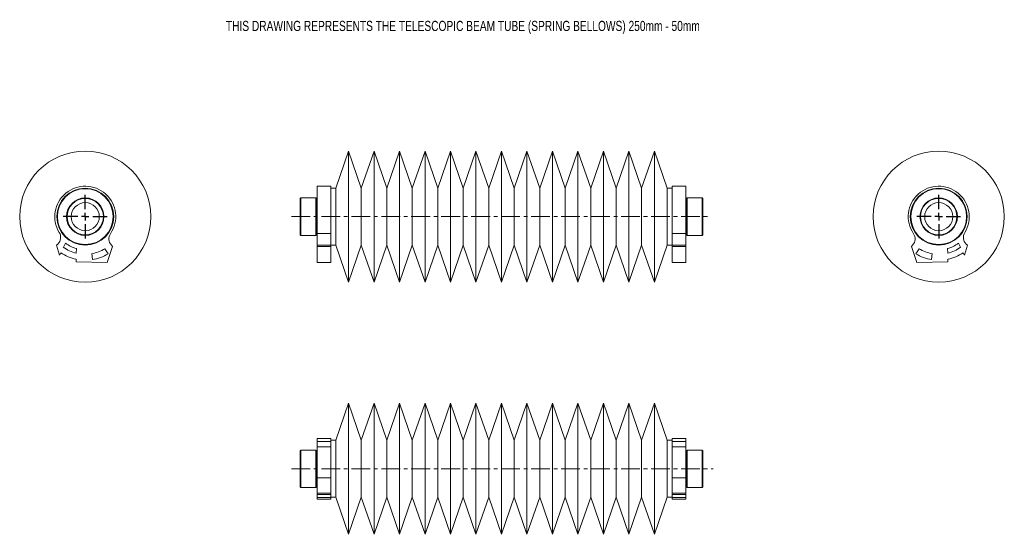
# Model space of a CAD drawing. Header units: inches. Extents: x 4.2 to 30.5, y 3.2 to 16.9.
import ezdxf

# ---------------------------------------------------------------- set-up
doc = ezdxf.new("R2010")
doc.units = ezdxf.units.IN
doc.header["$MEASUREMENT"] = 0
doc.linetypes.add('CENTERX2', pattern=[0.8, 0.5, -0.1, 0.1, -0.1])
doc.layers.add('SLD-0', color=7, linetype='Continuous')
doc.styles.add('SLDTEXTSTYLE0', font='TXT', dxfattribs={"width": 0.75})

# ---------------------------------------------------------------- blocks, each defined once
blk = doc.blocks.new('SW_CENTERMARKSYMBOL_0')
at = {"layer": 'SLD-0', "color": 0}
for p, q in [((0, 0.2), (0, 0.585)), ((-0.2, 0), (-0.585, 0)), ((0, 0), (-0.1, 0)), ((0, 0), (0, 0.1)), ((0, 0), (0, -0.1)), ((0, 0), (0.1, 0)), ((0.2, 0), (0.585, 0)), ((0, -0.2), (0, -0.585))]:
    blk.add_line(p, q, dxfattribs=at)
blk = doc.blocks.new('SW_CENTERMARKSYMBOL_1')
at = {"layer": 'SLD-0', "color": 0}
for p, q in [((0, 0.2), (0, 0.585)), ((-0.2, 0), (-0.585, 0)), ((0, 0), (-0.1, 0)), ((0, 0), (0, 0.1)), ((0, 0), (0, -0.1)), ((0, 0), (0.1, 0)), ((0.2, 0), (0.585, 0)), ((0, -0.2), (0, -0.585))]:
    blk.add_line(p, q, dxfattribs=at)

msp = doc.modelspace()

# ---------------------------------------------------------------- linework, layer by layer
at = {"color": 7, "linetype": 'Continuous', "lineweight": 15}
for p, q in [((13.023, 13.417), (12.683, 12.427)), ((13.363, 12.427), (13.023, 13.417)), ((13.023, 13.417), (13.023, 11.667)), ((13.703, 13.417), (13.363, 12.427)), ((14.043, 12.427), (13.703, 13.417)), ((13.703, 13.417), (13.703, 11.667)), ((14.383, 13.417), (14.043, 12.427)), ((14.724, 12.427), (14.383, 13.417)), ((14.383, 13.417), (14.383, 11.667)), ((15.064, 13.417), (14.724, 12.427)), ((15.404, 12.427), (15.064, 13.417)), ((15.064, 13.417), (15.064, 11.667)), ((15.744, 13.417), (15.404, 12.427)), ((16.084, 12.427), (15.744, 13.417)), ((15.744, 13.417), (15.744, 11.667)), ((16.424, 13.417), (16.084, 12.427)), ((16.764, 12.427), (16.424, 13.417)), ((16.424, 13.417), (16.424, 11.667)), ((17.104, 13.417), (16.764, 12.427)), ((17.444, 12.427), (17.104, 13.417)), ((17.104, 13.417), (17.104, 11.667)), ((17.784, 13.417), (17.444, 12.427)), ((18.125, 12.427), (17.784, 13.417)), ((17.784, 13.417), (17.784, 11.667)), ((18.465, 13.417), (18.125, 12.427)), ((18.805, 12.427), (18.465, 13.417)), ((18.465, 13.417), (18.465, 11.667)), ((19.145, 13.417), (18.805, 12.427)), ((19.485, 12.427), (19.145, 13.417)), ((19.145, 13.417), (19.145, 11.667)), ((19.825, 13.417), (19.485, 12.427)), ((20.165, 12.427), (19.825, 13.417)), ((19.825, 13.417), (19.825, 11.667)), ((20.505, 13.417), (20.165, 12.427)), ((20.845, 12.427), (20.505, 13.417)), ((20.505, 13.417), (20.505, 11.667)), ((21.185, 13.417), (20.845, 12.427)), ((21.526, 12.427), (21.185, 13.417)), ((21.185, 13.417), (21.185, 11.667)), ((12.553, 12.48), (12.183, 12.48)), ((12.183, 12.48), (12.183, 11.213)), ((12.553, 12.48), (12.553, 11.213)), ((12.683, 12.427), (12.553, 12.427)), ((12.683, 12.427), (12.683, 11.667)), ((13.363, 12.427), (13.363, 11.667)), ((14.043, 12.427), (14.043, 11.667)), ((14.724, 12.427), (14.724, 11.667)), ((15.404, 12.427), (15.404, 11.667)), ((16.084, 12.427), (16.084, 11.667)), ((16.764, 12.427), (16.764, 11.667)), ((17.444, 12.427), (17.444, 11.667)), ((18.125, 12.427), (18.125, 11.667)), ((18.805, 12.427), (18.805, 11.667)), ((19.485, 12.427), (19.485, 11.667)), ((20.165, 12.427), (20.165, 11.667)), ((20.845, 12.427), (20.845, 11.667)), ((21.656, 12.427), (21.526, 12.427)), ((21.526, 12.427), (21.526, 11.667)), ((22.026, 12.48), (21.656, 12.48)), ((21.656, 12.48), (21.656, 11.213)), ((22.026, 12.48), (22.026, 11.213)), ((11.748, 12.167), (11.733, 12.152)), ((11.733, 12.152), (11.733, 11.839)), ((12.148, 12.167), (11.748, 12.167)), ((11.748, 12.167), (11.748, 11.845)), ((12.163, 12.152), (12.148, 12.167)), ((12.148, 12.167), (12.148, 11.845)), ((12.183, 12.152), (12.163, 12.152)), ((12.163, 12.152), (12.163, 11.839)), ((22.041, 12.152), (22.026, 12.152)), ((22.056, 12.167), (22.041, 12.152)), ((22.041, 11.182), (22.041, 12.152)), ((22.461, 12.167), (22.056, 12.167)), ((22.056, 11.167), (22.056, 12.167)), ((22.476, 12.152), (22.461, 12.167)), ((22.461, 11.167), (22.461, 12.167)), ((22.476, 11.182), (22.476, 12.152)), ((11.733, 11.839), (11.733, 11.182)), ((11.748, 11.845), (11.748, 11.167)), ((12.148, 11.845), (12.148, 11.167)), ((12.163, 11.839), (12.163, 11.182)), ((12.683, 11.667), (12.683, 10.907)), ((13.023, 11.667), (13.023, 9.917)), ((13.363, 11.667), (13.363, 10.907)), ((13.703, 11.667), (13.703, 9.917)), ((14.043, 11.667), (14.043, 10.907)), ((14.383, 11.667), (14.383, 9.917)), ((14.724, 11.667), (14.724, 10.907)), ((15.064, 11.667), (15.064, 9.917)), ((15.404, 11.667), (15.404, 10.907)), ((15.744, 11.667), (15.744, 9.917)), ((16.084, 11.667), (16.084, 10.907)), ((16.424, 11.667), (16.424, 9.917)), ((16.764, 11.667), (16.764, 10.907)), ((17.104, 11.667), (17.104, 9.917)), ((17.444, 11.667), (17.444, 10.907)), ((17.784, 11.667), (17.784, 9.917)), ((18.125, 11.667), (18.125, 10.907)), ((18.465, 11.667), (18.465, 9.917)), ((18.805, 11.667), (18.805, 10.907)), ((19.145, 11.667), (19.145, 9.917)), ((19.485, 11.667), (19.485, 10.907)), ((19.825, 11.667), (19.825, 9.917)), ((20.165, 11.667), (20.165, 10.907)), ((20.505, 11.667), (20.505, 9.917)), ((20.845, 11.667), (20.845, 10.907)), ((21.185, 11.667), (21.185, 9.917)), ((21.526, 11.667), (21.526, 10.907)), ((11.733, 11.182), (11.748, 11.167)), ((11.748, 11.167), (12.148, 11.167)), ((12.148, 11.167), (12.163, 11.182)), ((12.163, 11.182), (12.183, 11.182)), ((12.553, 11.213), (12.183, 11.213)), ((12.183, 11.213), (12.183, 10.904)), ((12.553, 11.213), (12.553, 10.904)), ((22.026, 11.213), (21.656, 11.213)), ((21.656, 11.213), (21.656, 10.904)), ((22.026, 11.213), (22.026, 10.904)), ((22.026, 11.182), (22.041, 11.182)), ((22.041, 11.182), (22.056, 11.167)), ((22.056, 11.167), (22.461, 11.167)), ((22.461, 11.167), (22.476, 11.182)), ((5.232, 10.902), (5.267, 10.936)), ((5.308, 10.639), (5.232, 10.902)), ((5.412, 10.852), (5.469, 10.958)), ((5.761, 10.815), (5.758, 10.692)), ((6.52, 10.811), (6.604, 10.675)), ((6.726, 10.868), (6.58, 10.439)), ((6.693, 10.904), (6.726, 10.868)), ((12.553, 10.904), (12.183, 10.904)), ((12.183, 10.904), (12.183, 10.868)), ((12.553, 10.868), (12.183, 10.868)), ((12.183, 10.868), (12.183, 10.439)), ((12.553, 10.907), (12.683, 10.907)), ((12.553, 10.904), (12.553, 10.868)), ((12.553, 10.868), (12.553, 10.439)), ((12.683, 10.907), (13.023, 9.917)), ((13.023, 9.917), (13.363, 10.907)), ((13.363, 10.907), (13.703, 9.917)), ((13.703, 9.917), (14.043, 10.907)), ((14.043, 10.907), (14.383, 9.917)), ((14.383, 9.917), (14.724, 10.907)), ((14.724, 10.907), (15.064, 9.917)), ((15.064, 9.917), (15.404, 10.907)), ((15.404, 10.907), (15.744, 9.917)), ((15.744, 9.917), (16.084, 10.907)), ((16.084, 10.907), (16.424, 9.917)), ((16.424, 9.917), (16.764, 10.907)), ((16.764, 10.907), (17.104, 9.917)), ((17.104, 9.917), (17.444, 10.907)), ((17.444, 10.907), (17.784, 9.917)), ((17.784, 9.917), (18.125, 10.907)), ((18.125, 10.907), (18.465, 9.917)), ((18.465, 9.917), (18.805, 10.907)), ((18.805, 10.907), (19.145, 9.917)), ((19.145, 9.917), (19.485, 10.907)), ((19.485, 10.907), (19.825, 9.917)), ((19.825, 9.917), (20.165, 10.907)), ((20.165, 10.907), (20.505, 9.917)), ((20.505, 9.917), (20.845, 10.907)), ((20.845, 10.907), (21.185, 9.917)), ((21.185, 9.917), (21.526, 10.907)), ((21.526, 10.907), (21.656, 10.907)), ((22.026, 10.904), (21.656, 10.904)), ((21.656, 10.904), (21.656, 10.868)), ((22.026, 10.868), (21.656, 10.868)), ((21.656, 10.868), (21.656, 10.439)), ((22.026, 10.904), (22.026, 10.868)), ((22.026, 10.868), (22.026, 10.439)), ((28.077, 10.904), (28.044, 10.868)), ((28.044, 10.868), (28.189, 10.439)), ((28.249, 10.811), (28.166, 10.675)), ((29.009, 10.815), (29.012, 10.692)), ((29.358, 10.852), (29.3, 10.958)), ((29.461, 10.639), (29.538, 10.902)), ((29.538, 10.902), (29.503, 10.936)), ((5.343, 10.705), (5.308, 10.639)), ((5.753, 10.458), (5.754, 10.529)), ((6.187, 10.519), (6.169, 10.679)), ((28.582, 10.519), (28.601, 10.679)), ((29.017, 10.458), (29.015, 10.529)), ((29.427, 10.705), (29.461, 10.639)), ((6.58, 10.439), (5.753, 10.458)), ((12.553, 10.439), (12.183, 10.439)), ((22.026, 10.439), (21.656, 10.439)), ((28.189, 10.439), (29.017, 10.458)), ((13.023, 6.685), (12.683, 5.695)), ((13.363, 5.695), (13.023, 6.685)), ((13.023, 6.685), (13.023, 3.185)), ((13.703, 6.685), (13.363, 5.695)), ((14.043, 5.695), (13.703, 6.685)), ((13.703, 6.685), (13.703, 3.185)), ((14.383, 6.685), (14.043, 5.695)), ((14.724, 5.695), (14.383, 6.685)), ((14.383, 6.685), (14.383, 3.185)), ((15.064, 6.685), (14.724, 5.695)), ((15.404, 5.695), (15.064, 6.685)), ((15.064, 6.685), (15.064, 3.185)), ((15.744, 6.685), (15.404, 5.695)), ((16.084, 5.695), (15.744, 6.685)), ((15.744, 6.685), (15.744, 3.185)), ((16.424, 6.685), (16.084, 5.695)), ((16.764, 5.695), (16.424, 6.685)), ((16.424, 6.685), (16.424, 3.185)), ((17.104, 6.685), (16.764, 5.695)), ((17.444, 5.695), (17.104, 6.685)), ((17.104, 6.685), (17.104, 3.185)), ((17.784, 6.685), (17.444, 5.695)), ((18.125, 5.695), (17.784, 6.685)), ((17.784, 6.685), (17.784, 3.185)), ((18.465, 6.685), (18.125, 5.695)), ((18.805, 5.695), (18.465, 6.685)), ((18.465, 6.685), (18.465, 3.185)), ((19.145, 6.685), (18.805, 5.695)), ((19.485, 5.695), (19.145, 6.685)), ((19.145, 6.685), (19.145, 3.185)), ((19.825, 6.685), (19.485, 5.695)), ((20.165, 5.695), (19.825, 6.685)), ((19.825, 6.685), (19.825, 3.185)), ((20.505, 6.685), (20.165, 5.695)), ((20.845, 5.695), (20.505, 6.685)), ((20.505, 6.685), (20.505, 3.185)), ((21.185, 6.685), (20.845, 5.695)), ((21.526, 5.695), (21.185, 6.685)), ((21.185, 6.685), (21.185, 3.185)), ((12.553, 5.748), (12.183, 5.748)), ((12.183, 5.748), (12.183, 5.665)), ((12.553, 5.665), (12.183, 5.665)), ((12.183, 5.665), (12.183, 5.519)), ((12.553, 5.519), (12.183, 5.519)), ((12.183, 5.519), (12.183, 4.691)), ((12.553, 5.748), (12.553, 5.665)), ((12.683, 5.695), (12.553, 5.695)), ((12.553, 5.665), (12.553, 5.519)), ((12.553, 5.519), (12.553, 4.691)), ((12.683, 5.695), (12.683, 4.175)), ((13.363, 5.695), (13.363, 4.175)), ((14.043, 5.695), (14.043, 4.175)), ((14.724, 5.695), (14.724, 4.175)), ((15.404, 5.695), (15.404, 4.175)), ((16.084, 5.695), (16.084, 4.175)), ((16.764, 5.695), (16.764, 4.175)), ((17.444, 5.695), (17.444, 4.175)), ((18.125, 5.695), (18.125, 4.175)), ((18.805, 5.695), (18.805, 4.175)), ((19.485, 5.695), (19.485, 4.175)), ((20.165, 5.695), (20.165, 4.175)), ((20.845, 5.695), (20.845, 4.175)), ((21.656, 5.695), (21.526, 5.695)), ((21.526, 5.695), (21.526, 4.175)), ((22.026, 5.748), (21.656, 5.748)), ((21.656, 5.748), (21.656, 5.665)), ((22.026, 5.665), (21.656, 5.665)), ((21.656, 5.665), (21.656, 5.519)), ((22.026, 5.519), (21.656, 5.519)), ((21.656, 5.519), (21.656, 4.691)), ((22.026, 5.748), (22.026, 5.665)), ((22.026, 5.665), (22.026, 5.519)), ((22.026, 5.519), (22.026, 4.691)), ((11.748, 5.435), (11.733, 5.42)), ((11.733, 5.42), (11.733, 4.45)), ((12.148, 5.435), (11.748, 5.435)), ((11.748, 5.435), (11.748, 4.435)), ((12.163, 5.42), (12.148, 5.435)), ((12.148, 5.435), (12.148, 4.435)), ((12.183, 5.42), (12.163, 5.42)), ((12.163, 5.42), (12.163, 4.45)), ((22.041, 5.42), (22.026, 5.42)), ((22.056, 5.435), (22.041, 5.42)), ((22.041, 4.45), (22.041, 5.42)), ((22.461, 5.435), (22.056, 5.435)), ((22.056, 4.435), (22.056, 5.435)), ((22.476, 5.42), (22.461, 5.435)), ((22.461, 4.435), (22.461, 5.435)), ((22.476, 4.45), (22.476, 5.42)), ((12.183, 4.693), (12.183, 4.281)), ((12.553, 4.691), (12.183, 4.691)), ((12.553, 4.693), (12.553, 4.281)), ((21.656, 4.693), (21.656, 4.281)), ((22.026, 4.691), (21.656, 4.691)), ((22.026, 4.693), (22.026, 4.281)), ((11.733, 4.45), (11.748, 4.435)), ((11.748, 4.435), (12.148, 4.435)), ((12.148, 4.435), (12.163, 4.45)), ((12.163, 4.45), (12.183, 4.45)), ((12.553, 4.281), (12.183, 4.281)), ((12.183, 4.281), (12.183, 4.247)), ((12.553, 4.247), (12.183, 4.247)), ((12.183, 4.247), (12.183, 4.171)), ((12.553, 4.281), (12.553, 4.247)), ((12.553, 4.247), (12.553, 4.171)), ((22.026, 4.281), (21.656, 4.281)), ((21.656, 4.281), (21.656, 4.247)), ((22.026, 4.247), (21.656, 4.247)), ((21.656, 4.247), (21.656, 4.171)), ((22.026, 4.45), (22.041, 4.45)), ((22.026, 4.281), (22.026, 4.247)), ((22.026, 4.247), (22.026, 4.171)), ((22.041, 4.45), (22.056, 4.435)), ((22.056, 4.435), (22.461, 4.435)), ((22.461, 4.435), (22.476, 4.45)), ((12.553, 4.171), (12.183, 4.171)), ((12.183, 4.171), (12.183, 4.123)), ((12.183, 4.123), (12.553, 4.123)), ((12.553, 4.175), (12.683, 4.175)), ((12.553, 4.171), (12.553, 4.123)), ((12.683, 4.175), (13.023, 3.185)), ((13.023, 3.185), (13.363, 4.175)), ((13.363, 4.175), (13.703, 3.185)), ((13.703, 3.185), (14.043, 4.175)), ((14.043, 4.175), (14.383, 3.185)), ((14.383, 3.185), (14.724, 4.175)), ((14.724, 4.175), (15.064, 3.185)), ((15.064, 3.185), (15.404, 4.175)), ((15.404, 4.175), (15.744, 3.185)), ((15.744, 3.185), (16.084, 4.175)), ((16.084, 4.175), (16.424, 3.185)), ((16.424, 3.185), (16.764, 4.175)), ((16.764, 4.175), (17.104, 3.185)), ((17.104, 3.185), (17.444, 4.175)), ((17.444, 4.175), (17.784, 3.185)), ((17.784, 3.185), (18.125, 4.175)), ((18.125, 4.175), (18.465, 3.185)), ((18.465, 3.185), (18.805, 4.175)), ((18.805, 4.175), (19.145, 3.185)), ((19.145, 3.185), (19.485, 4.175)), ((19.485, 4.175), (19.825, 3.185)), ((19.825, 3.185), (20.165, 4.175)), ((20.165, 4.175), (20.505, 3.185)), ((20.505, 3.185), (20.845, 4.175)), ((20.845, 4.175), (21.185, 3.185)), ((21.185, 3.185), (21.526, 4.175)), ((21.526, 4.175), (21.656, 4.175)), ((22.026, 4.171), (21.656, 4.171)), ((21.656, 4.171), (21.656, 4.123)), ((21.656, 4.123), (22.026, 4.123)), ((22.026, 4.171), (22.026, 4.123))]:
    msp.add_line(p, q, dxfattribs=at)
for centre, radius in [((5.996, 11.667), 1.75), ((28.773, 11.667), 1.75), ((5.996, 11.667), 0.76), ((5.996, 11.667), 0.75), ((5.996, 11.667), 0.745), ((28.773, 11.667), 0.76), ((28.773, 11.667), 0.75), ((28.773, 11.667), 0.745), ((5.996, 11.667), 0.5), ((5.996, 11.667), 0.485), ((28.773, 11.667), 0.5), ((28.773, 11.667), 0.485), ((5.996, 11.667), 0.375), ((28.773, 11.667), 0.375)]:
    msp.add_circle(centre, radius, dxfattribs=at)
for centre, radius, start, end in [((5.996, 11.667), 0.813, 326.0044, 211.4254), ((28.773, 11.667), 0.813, 328.5746, 213.9956), ((5.09, 11.113), 0.25, 315.0344, 31.4254), ((6.877, 11.073), 0.25, 146.0044, 222.3955), ((27.892, 11.073), 0.25, 317.6045, 33.9956), ((29.68, 11.113), 0.25, 148.5746, 224.9656), ((5.996, 11.667), 1.004, 234.362, 256.2508), ((5.996, 11.667), 0.884, 233.357, 254.5271), ((5.996, 11.667), 1.004, 279.8868, 301.4734), ((28.773, 11.667), 1.004, 238.5266, 260.1132), ((28.773, 11.667), 0.884, 285.4729, 306.643), ((28.773, 11.667), 1.004, 283.7492, 305.638), ((5.996, 11.667), 1.164, 235.8088, 257.9869), ((5.996, 11.667), 1.164, 279.4402, 301.4734), ((28.773, 11.667), 1.164, 238.5266, 260.5598), ((28.773, 11.667), 1.164, 282.0131, 304.1912)]:
    msp.add_arc(centre, radius, start, end, dxfattribs=at)
at = {"layer": 'SLD-0', "color": 7, "linetype": 'CENTERX2', "lineweight": 0}
for p, q in [((11.498, 11.667), (22.678, 11.667)), ((11.498, 4.935), (22.755, 4.935))]:
    msp.add_line(p, q, dxfattribs=at)

# ---------------------------------------------------------------- block references
at = {"layer": 'SLD-0', "color": 7}
for name, p in [('SW_CENTERMARKSYMBOL_0', (5.996, 11.667)), ('SW_CENTERMARKSYMBOL_1', (28.773, 11.667))]:
    msp.add_blockref(name, p, dxfattribs=at)

# ---------------------------------------------------------------- texts
at = {"layer": 'SLD-0', "color": 7, "insert": (9.749, 16.895), "char_height": 0.27083, "attachment_point": 1, "style": 'SLDTEXTSTYLE0'}
msp.add_mtext('THIS DRAWING REPRESENTS THE TELESCOPIC BEAM TUBE (SPRING BELLOWS) 250mm - 50mm', dxfattribs=at)

doc.saveas('drawing.dxf')
